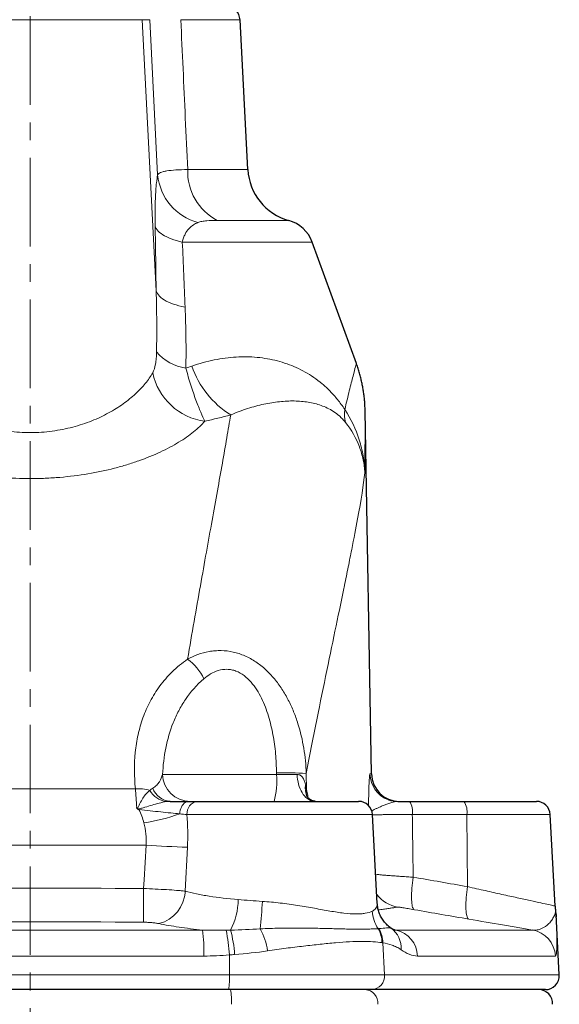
# Model space of a CAD drawing. Header units: millimetres. Extents: x -342 to 561, y -507 to 471.
# Tile 14 of 15: x 451 to 528, y 217 to 358. Entities that reach past the tile are written whole.
import ezdxf

# ---------------------------------------------------------------- set-up
doc = ezdxf.new("R2010")
doc.units = ezdxf.units.MM
doc.linetypes.add('CENTERX2', pattern=[20.32, 12.7, -2.54, 2.54, -2.54])
doc.layers.add('FORMAT', color=7, linetype='Continuous')

msp = doc.modelspace()

# ---------------------------------------------------------------- linework, layer by layer
at = {"color": 8, "linetype": 'Continuous', "lineweight": 18}
for p, q in [((468.18, 357.89), (436.1, 357.89)), ((470.21, 318.98), (468.18, 357.89)), ((469.29, 357.89), (468.18, 357.89)), ((470.42, 335.62), (469.29, 357.89)), ((482.24, 357.89), (473.74, 357.89)), ((474.73, 336.39), (483.37, 336.39)), ((489.22, 329.1), (478.97, 329.1)), ((492.59, 325.99), (473.96, 325.99)), ((471.12, 249.64), (487.47, 249.64)), ((487.47, 249.64), (487.47, 249.86)), ((491.74, 249.79), (491.77, 247.46)), ((501.1, 249.71), (500.88, 249.71)), ((437.06, 247.58), (467.22, 247.58)), ((501.26, 243.89), (474.62, 243.89)), ((514.78, 243.89), (506.96, 243.89)), ((514.78, 243.89), (514.9, 233.55)), ((526.76, 243.89), (514.78, 243.89)), ((468.75, 239.48), (435.53, 239.48)), ((474.7, 239.2), (474.39, 232.91)), ((527.6, 229.55), (527.6, 229.55)), ((427.44, 227.33), (476.85, 227.33)), ((504.62, 227.33), (524.19, 227.33)), ((502.96, 220.89), (502.74, 225.51)), ((477.05, 223.6), (427.23, 223.6)), ((480.73, 220.89), (480.71, 223.76)), ((527.48, 223.6), (507.7, 223.6)), ((423.56, 220.89), (480.73, 220.89)), ((480.73, 220.89), (502.96, 220.89)), ((502.96, 220.89), (528.05, 220.89))]:
    msp.add_line(p, q, dxfattribs=at)
at = {"color": 7, "linetype": 'Continuous', "lineweight": 25}
for p, q in [((483.37, 336.39), (482.24, 357.89)), ((498.93, 308.57), (492.59, 325.99)), ((501.1, 249.71), (500.19, 301.76)), ((472.22, 245.79), (472.21, 245.79)), ((472.21, 245.78), (472.24, 245.78)), ((476.15, 245.78), (499.26, 245.78)), ((506.55, 245.78), (514.37, 245.78)), ((514.37, 245.78), (524.76, 245.78)), ((501.93, 231.13), (501.26, 243.89)), ((527.45, 230.77), (526.76, 243.89)), ((528.05, 220.89), (527.6, 229.55)), ((503.89, 227.61), (503.92, 227.59)), ((503.93, 227.59), (503.9, 227.6)), ((503.92, 227.59), (503.93, 227.59)), ((480.58, 218.78), (423.7, 218.78)), ((501.13, 218.78), (480.58, 218.78)), ((526.05, 218.78), (501.13, 218.78))]:
    msp.add_line(p, q, dxfattribs=at)
at = {"color": 8, "linetype": 'Continuous', "lineweight": 18, "flags": 128}
for points in [[(473.96, 325.99), (473.54, 326.09), (473.13, 326.2), (472.75, 326.32), (472.38, 326.45), (472.04, 326.58), (471.72, 326.73), (471.42, 326.88), (471.15, 327.04), (470.91, 327.21), (470.69, 327.38), (470.51, 327.56), (470.35, 327.74), (470.22, 327.93), (470.13, 328.12), (470.06, 328.31)], [(474.36, 316.67), (473.91, 316.76), (473.48, 316.87), (473.07, 316.98), (472.68, 317.11), (472.31, 317.24), (471.97, 317.39), (471.66, 317.54), (471.37, 317.7), (471.11, 317.87), (470.88, 318.04), (470.68, 318.22), (470.52, 318.41), (470.38, 318.6), (470.28, 318.79), (470.21, 318.98)], [(490.44, 249.64), (490.46, 249.28), (490.5, 248.93), (490.56, 248.58), (490.64, 248.24), (490.74, 247.91), (490.86, 247.6), (491, 247.31), (491.15, 247.03), (491.32, 246.78), (491.5, 246.56), (491.7, 246.36), (491.91, 246.18), (492.13, 246.04), (492.35, 245.93), (492.58, 245.85), (492.81, 245.8), (493.05, 245.78)], [(473.59, 243.99), (473.62, 244.25), (473.67, 244.51), (473.74, 244.75), (473.84, 244.97), (473.95, 245.18), (474.08, 245.35), (474.22, 245.5), (474.37, 245.62), (474.53, 245.71), (474.7, 245.76), (474.87, 245.78)], [(468.41, 233.28), (468.48, 234.54), (468.75, 239.48)], [(507.1, 234.91), (507.04, 234.5), (506.99, 234.11), (506.94, 233.72), (506.91, 233.34), (506.88, 232.97), (506.86, 232.62), (506.85, 232.28), (506.85, 231.97), (506.85, 231.67), (506.87, 231.4), (506.89, 231.15), (506.92, 230.93), (506.96, 230.74), (507.01, 230.58), (507.06, 230.45), (507.12, 230.35), (507.19, 230.28), (507.27, 230.24)], [(468.41, 233.28), (468.41, 232.88), (468.4, 232.48), (468.4, 232.08), (468.4, 231.69), (468.4, 231.32), (468.39, 230.95), (468.39, 230.61), (468.39, 230.28), (468.39, 229.97), (468.38, 229.68), (468.38, 229.42), (468.38, 229.19), (468.38, 228.98), (468.38, 228.8), (468.38, 228.65), (468.38, 228.53), (468.37, 228.45)], [(514.9, 233.55), (514.84, 233.15), (514.79, 232.76), (514.74, 232.37), (514.71, 231.99), (514.68, 231.62), (514.66, 231.27), (514.65, 230.93), (514.65, 230.61), (514.65, 230.32), (514.67, 230.05), (514.69, 229.8), (514.72, 229.58), (514.76, 229.39), (514.81, 229.23), (514.86, 229.09), (514.93, 228.99), (514.99, 228.93), (515.07, 228.89)]]:
    msp.add_lwpolyline(points, dxfattribs=at)
at = {"color": 7, "linetype": 'Continuous', "lineweight": 25}
for centre, radius, start, end in [((480.24, 357.78), 2, 3, 90), ((491.36, 336.81), 8, 183, 254.5449), ((487.89, 324.28), 5, 20, 74.5449), ((505.1, 249.78), 4, 181, 270), ((499.26, 243.78), 2, 3, 90), ((504.88, 249.78), 4, 250.4084, 269.9998), ((524.76, 243.78), 2, 3, 90), ((532.44, 231.03), 5, 182.9988, 190.8002), ((523.6, 229.34), 4, 3, 10.802), ((526.05, 220.78), 2, 270, 3), ((525.08, 216.78), 2, 357, 90)]:
    msp.add_arc(centre, radius, start, end, dxfattribs=at)
at = {"color": 8, "linetype": 'Continuous', "lineweight": 18}
for centre, radius, start, end in [((482.61, 336.09), 7.88, 177.8145, 242.5142), ((478.26, 336.41), 7.88, 185.7765, 254.9067), ((475.39, 314.58), 6.72, 220.2294, 262.1444), ((487.99, 312.55), 13.38, 198.899, 238.0106), ((478.35, 309.05), 8.83, 191.7252, 262.451), ((501.85, 301.28), 4.63, 171.573, 194.3903), ((470.68, 260.47), 6.98, 24.3802, 54.7468), ((475.1, 249.76), 3.98, 181.7658, 269.7936), ((476.59, 248.69), 10.93, 344.5855, 5.0184), ((488.88, 205.02), 44.86, 86.333, 91.7968), ((504.88, 249.78), 4, 180.9921, 250.4008), ((467.6, 242), 5.6, 72.4744, 93.8826), ((472.19, 249.09), 3.39, 211.083, 260.8794), ((472.43, 248.68), 2.9, 200.2988, 265.5886), ((494.09, 247.59), 2.49, 168.0084, 202.4845), ((494.11, 247.13), 2.36, 171.8193, 191.8002), ((476.4, 244.02), 1.78, 98.2686, 184.2289), ((504.41, 244.32), 2.59, 350.3741, 34.3416), ((512.23, 244.32), 2.59, 350.3741, 34.3416), ((464.77, 268.33), 25.88, 278.1922, 289.922), ((487.19, 569.07), 330.1, 266.7975, 267.8312), ((469.29, 233.18), 5.11, 284.9701, 356.9643), ((472.2, 231.81), 9.78, 332.6614, 359.35), ((505.76, 235.54), 5, 218.705, 259.9898), ((421.46, 234.38), 64.05, 353.8289, 357.3692), ((506.45, 230.45), 5.27, 184.6997, 213.766), ((476.82, 222.96), 9.48, 8.4071, 28.6324), ((498.46, 225.47), 4.15, 0.7826, 29.6323), ((498.58, 225.43), 4.15, 1.0829, 30.3108), ((501.89, 224.79), 3.46, 355.4017, 54.0823), ((454.23, 224.22), 22.83, 358.4597, 7.8449), ((456.2, 222.38), 24.55, 3.211, 11.5603), ((462.99, 222.54), 18.52, 3.9321, 14.9351), ((503.78, 223.5), 3.92, 1.4874, 77.5692), ((523.49, 223.4), 4, 2.9679, 79.9518), ((472.92, 220.36), 7.82, 348.3749, 3.8722), ((501.03, 220.71), 1.93, 272.8477, 5.1272), ((473.29, 217.21), 7.74, 356.0865, 11.7523), ((500.1, 216.85), 1.93, 354.8737, 87.1538)]:
    msp.add_arc(centre, radius, start, end, dxfattribs=at)
for centre, major_axis, ratio, start_param, end_param in [((451.09, 239.25), (17.6, 2.25), 0.727319, 0.094645, 0.250027), ((31.52, -625.95), (-109.98, 10069.85), 0.04833, 4.797454, 4.798349)]:
    msp.add_ellipse(centre, major_axis=major_axis, ratio=ratio, start_param=start_param, end_param=end_param, dxfattribs=at)
for points, knots in [([(473.74, 357.89), (473.96, 353.19), (474.17, 348.5), (474.39, 343.8), (474.51, 341.33), (474.62, 338.86), (474.73, 336.39)], [0.00189807, 0.00189807, 0.00189807, 0.00189807, 0.016, 0.016, 0.016, 0.0234226, 0.0234226, 0.0234226, 0.0234226]), ([(470.42, 335.62), (470.49, 335.76), (470.63, 335.88), (470.96, 336.02), (471.09, 336.06), (471.39, 336.14), (471.55, 336.17), (472.1, 336.26), (472.54, 336.3), (473.54, 336.37), (474.11, 336.38), (474.73, 336.39)], [0, 0, 0, 0, 0.25, 0.25, 0.375, 0.375, 0.5, 0.5, 0.75, 0.75, 1, 1, 1, 1]), ([(470.06, 328.31), (470.05, 328.76), (470.05, 329.19), (470.05, 330.02), (470.05, 330.43), (470.07, 331.57), (470.09, 332.25), (470.14, 333.18), (470.16, 333.46), (470.2, 334), (470.22, 334.24), (470.3, 334.92), (470.35, 335.3), (470.42, 335.62)], [0, 0, 0, 0, 0.125, 0.125, 0.25, 0.25, 0.5, 0.5, 0.625, 0.625, 0.75, 0.75, 1, 1, 1, 1]), ([(478.97, 329.1), (478.44, 329.1), (477.93, 329.09), (477.22, 329.03), (476.99, 329), (476.57, 328.92), (476.38, 328.87), (476.2, 328.8)], [0, 0, 0, 0, 0.5, 0.5, 0.75, 0.75, 1, 1, 1, 1]), ([(476.2, 328.8), (475.98, 328.71), (475.76, 328.59), (475.32, 328.3), (475.11, 328.13), (474.71, 327.7), (474.52, 327.44), (474.28, 326.97), (474.2, 326.8), (474.06, 326.42), (474.01, 326.22), (473.96, 325.99)], [0, 0, 0, 0, 0.25, 0.25, 0.5, 0.5, 0.75, 0.75, 0.875, 0.875, 1, 1, 1, 1]), ([(469.71, 307.25), (469.89, 307.58), (470.02, 308), (470.16, 308.76), (470.19, 309.04), (470.24, 309.61), (470.25, 309.92), (470.26, 310.24)], [0, 0, 0, 0, 0.5, 0.5, 0.75, 0.75, 1, 1, 1, 1]), ([(475.33, 308.21), (475.86, 308.4), (476.4, 308.57), (477.47, 308.86), (478.01, 308.99), (479.61, 309.31), (480.65, 309.45), (482.71, 309.56), (483.71, 309.55), (485.2, 309.41), (485.69, 309.34), (486.66, 309.17), (487.14, 309.07), (488.54, 308.7), (489.44, 308.39), (491.17, 307.6), (492.01, 307.14), (493.22, 306.31), (493.62, 306.01), (494.4, 305.35), (494.78, 305), (495.52, 304.25), (495.88, 303.84), (496.59, 302.96), (496.93, 302.49), (497.27, 301.96)], [0, 0, 0, 0, 0.0625, 0.0625, 0.125, 0.125, 0.25, 0.25, 0.375, 0.375, 0.4375, 0.4375, 0.5, 0.5, 0.625, 0.625, 0.75, 0.75, 0.8125, 0.8125, 0.875, 0.875, 0.9375, 0.9375, 1, 1, 1, 1]), ([(474.47, 307.92), (474.58, 307.49), (474.7, 307.07), (474.93, 306.24), (475.05, 305.85), (475.3, 305.08), (475.42, 304.71), (475.67, 304), (475.79, 303.65), (476.16, 302.67), (476.39, 302.09), (476.82, 301.08), (477.02, 300.65), (477.19, 300.3)], [0, 0, 0, 0, 0.125, 0.125, 0.25, 0.25, 0.375, 0.375, 0.5, 0.5, 0.75, 0.75, 1, 1, 1, 1]), ([(497.27, 301.96), (497.39, 302.46), (497.5, 302.93), (497.72, 303.84), (497.82, 304.27), (498.02, 305.07), (498.11, 305.45), (498.29, 306.15), (498.38, 306.48), (498.6, 307.35), (498.72, 307.8), (498.85, 308.26), (498.88, 308.38), (498.92, 308.54), (498.93, 308.57), (498.93, 308.57)], [0, 0, 0, 0, 0.125, 0.125, 0.25, 0.25, 0.375, 0.375, 0.5, 0.5, 0.75, 0.75, 0.875, 0.875, 1, 1, 1, 1]), ([(434.58, 307.25), (434.72, 306.99), (434.88, 306.74), (435.24, 306.22), (435.43, 305.97), (436.06, 305.2), (436.53, 304.7), (437.59, 303.72), (438.17, 303.24), (439.48, 302.32), (440.18, 301.88), (441.69, 301.06), (442.5, 300.68), (443.81, 300.16), (444.25, 300), (445.16, 299.7), (445.63, 299.57), (447.05, 299.2), (448.03, 299), (450.08, 298.74), (451.13, 298.67), (452.7, 298.68), (453.22, 298.69), (454.26, 298.76), (454.78, 298.81), (456.32, 299.02), (457.3, 299.21), (459.18, 299.71), (460.09, 300.01), (461.39, 300.52), (461.81, 300.71), (462.62, 301.09), (463.01, 301.29), (464.14, 301.9), (464.83, 302.34), (466.12, 303.25), (466.71, 303.74), (467.77, 304.72), (468.24, 305.22), (469.06, 306.23), (469.41, 306.74), (469.71, 307.25)], [0, 0, 0, 0, 0.03125, 0.03125, 0.0625, 0.0625, 0.125, 0.125, 0.1875, 0.1875, 0.25, 0.25, 0.3125, 0.3125, 0.34375, 0.34375, 0.375, 0.375, 0.4375, 0.4375, 0.5, 0.5, 0.53125, 0.53125, 0.5625, 0.5625, 0.625, 0.625, 0.6875, 0.6875, 0.71875, 0.71875, 0.75, 0.75, 0.8125, 0.8125, 0.875, 0.875, 0.9375, 0.9375, 1, 1, 1, 1]), ([(497.37, 300.13), (497.22, 300.32), (497.07, 300.49), (496.78, 300.79), (496.64, 300.93), (496.21, 301.31), (495.93, 301.52), (495.35, 301.89), (495.06, 302.05), (494.47, 302.34), (494.17, 302.46), (493.27, 302.77), (492.66, 302.92), (491.38, 303.13), (490.71, 303.19), (489.68, 303.21), (489.33, 303.2), (488.62, 303.17), (488.27, 303.14), (487.17, 303.03), (486.43, 302.91), (484.9, 302.58), (484.12, 302.37), (482.53, 301.86), (481.71, 301.55), (480.9, 301.2)], [0, 0, 0, 0, 0.03125, 0.03125, 0.0625, 0.0625, 0.125, 0.125, 0.1875, 0.1875, 0.25, 0.25, 0.375, 0.375, 0.5, 0.5, 0.5625, 0.5625, 0.625, 0.625, 0.75, 0.75, 0.875, 0.875, 1, 1, 1, 1]), ([(474.71, 266.17), (475.34, 269.88), (475.96, 273.39), (477.14, 280.02), (477.7, 283.14), (478.76, 288.99), (479.25, 291.73), (479.93, 295.53), (480.14, 296.74), (480.54, 299.06), (480.73, 300.16), (480.9, 301.2)], [0, 0, 0, 0, 0.25, 0.25, 0.5, 0.5, 0.75, 0.75, 0.875, 0.875, 1, 1, 1, 1]), ([(497.27, 301.96), (498.18, 300.61), (498.87, 299.17), (499.47, 297.27), (499.57, 296.88), (499.76, 296.1), (499.84, 295.71), (499.97, 294.92), (500.03, 294.52), (500.09, 293.92), (500.1, 293.72), (500.13, 293.31), (500.14, 293.11), (500.15, 292.91)], [0, 0, 0, 0, 0.5, 0.5, 0.625, 0.625, 0.75, 0.75, 0.875, 0.875, 0.9375, 0.9375, 1, 1, 1, 1]), ([(500.19, 301.76), (500.19, 301.76), (500.19, 301.68), (500.19, 301.47), (500.19, 301.39), (500.19, 301.18), (500.19, 301.06), (500.19, 300.67), (500.19, 300.36), (500.18, 299.66), (500.18, 299.27), (500.18, 298.01), (500.17, 297.07), (500.16, 295.56), (500.16, 295.05), (500.15, 293.99), (500.15, 293.45), (500.15, 292.91)], [0, 0, 0, 0, 0.125, 0.125, 0.1875, 0.1875, 0.25, 0.25, 0.375, 0.375, 0.5, 0.5, 0.75, 0.75, 0.875, 0.875, 1, 1, 1, 1]), ([(477.19, 300.3), (476.74, 299.78), (476.2, 299.27), (474.95, 298.26), (474.24, 297.77), (473.03, 297.04), (472.61, 296.8), (471.72, 296.33), (471.26, 296.1), (469.83, 295.43), (468.8, 295.02), (467.16, 294.43), (466.6, 294.25), (465.44, 293.89), (464.83, 293.72), (463, 293.25), (461.73, 292.98), (459.12, 292.54), (457.78, 292.37), (455.7, 292.19), (455, 292.15), (453.6, 292.09), (452.9, 292.07), (450.78, 292.07), (449.38, 292.13), (446.6, 292.36), (445.25, 292.53), (442.63, 292.96), (441.36, 293.23), (439.51, 293.71), (438.91, 293.87), (437.75, 294.23), (437.18, 294.41), (435.53, 294.99), (434.5, 295.41), (433.05, 296.09), (432.58, 296.32), (431.7, 296.78), (431.28, 297.02), (430.08, 297.75), (429.36, 298.24), (428.41, 299.01), (428.11, 299.26), (427.57, 299.78), (427.32, 300.04), (427.09, 300.3)], [0, 0, 0, 0, 0.0625, 0.0625, 0.125, 0.125, 0.15625, 0.15625, 0.1875, 0.1875, 0.25, 0.25, 0.28125, 0.28125, 0.3125, 0.3125, 0.375, 0.375, 0.4375, 0.4375, 0.46875, 0.46875, 0.5, 0.5, 0.5625, 0.5625, 0.625, 0.625, 0.6875, 0.6875, 0.71875, 0.71875, 0.75, 0.75, 0.8125, 0.8125, 0.84375, 0.84375, 0.875, 0.875, 0.9375, 0.9375, 0.96875, 0.96875, 1, 1, 1, 1]), ([(497.37, 300.13), (498.24, 299.02), (498.9, 297.85), (499.48, 296.33), (499.58, 296.02), (499.76, 295.41), (499.84, 295.09), (499.97, 294.47), (500.02, 294.16), (500.08, 293.69), (500.1, 293.53), (500.13, 293.22), (500.14, 293.06), (500.15, 292.91)], [0, 0, 0, 0, 0.5, 0.5, 0.625, 0.625, 0.75, 0.75, 0.875, 0.875, 0.9375, 0.9375, 1, 1, 1, 1]), ([(500.15, 292.91), (499.96, 291.2), (499.61, 289), (498.86, 284.96), (498.58, 283.49), (498.1, 281.09), (497.94, 280.26), (497.59, 278.55), (497.41, 277.66), (496.47, 273.11), (495.62, 269.04), (493.77, 260.06), (492.77, 255.15), (491.74, 249.79)], [0, 0, 0, 0, 0.25, 0.25, 0.375, 0.375, 0.4375, 0.4375, 0.5, 0.5, 0.75, 0.75, 1, 1, 1, 1]), ([(474.71, 266.17), (475.67, 266.69), (476.69, 267.07), (478.09, 267.32), (478.37, 267.36), (478.94, 267.4), (479.22, 267.41), (480.09, 267.4), (480.67, 267.33), (481.82, 267.07), (482.38, 266.89), (483.48, 266.41), (484, 266.12), (484.75, 265.62), (485, 265.44), (485.47, 265.06), (485.7, 264.87), (486.37, 264.25), (486.78, 263.81), (487.56, 262.88), (487.92, 262.39), (488.58, 261.36), (488.89, 260.84), (489.44, 259.76), (489.7, 259.21), (490.16, 258.08), (490.37, 257.5), (490.92, 255.77), (491.19, 254.59), (491.59, 252.21), (491.7, 251.01), (491.74, 249.79)], [0, 0, 0, 0, 0.125, 0.125, 0.15625, 0.15625, 0.1875, 0.1875, 0.25, 0.25, 0.3125, 0.3125, 0.375, 0.375, 0.40625, 0.40625, 0.4375, 0.4375, 0.5, 0.5, 0.5625, 0.5625, 0.625, 0.625, 0.6875, 0.6875, 0.75, 0.75, 0.875, 0.875, 1, 1, 1, 1]), ([(467.22, 247.58), (467.05, 249.35), (467.04, 251.1), (467.3, 253.66), (467.43, 254.51), (467.8, 256.17), (468.03, 256.98), (468.6, 258.58), (468.94, 259.36), (469.55, 260.5), (469.76, 260.87), (470.23, 261.62), (470.48, 261.98), (471.27, 263.05), (471.86, 263.72), (473.17, 265.01), (473.9, 265.61), (474.71, 266.17)], [0, 0, 0, 0, 0.25, 0.25, 0.375, 0.375, 0.5, 0.5, 0.625, 0.625, 0.6875, 0.6875, 0.75, 0.75, 0.875, 0.875, 1, 1, 1, 1]), ([(487.47, 249.86), (487.46, 250.78), (487.42, 251.7), (487.26, 253.52), (487.14, 254.43), (486.8, 256.23), (486.59, 257.13), (486.05, 258.88), (485.73, 259.74), (485.12, 260.99), (484.9, 261.39), (484.4, 262.16), (484.13, 262.53), (483.53, 263.22), (483.19, 263.54), (482.47, 264.09), (482.07, 264.32), (481.45, 264.55), (481.23, 264.61), (480.8, 264.7), (480.58, 264.72), (479.94, 264.73), (479.52, 264.67), (478.72, 264.43), (478.36, 264.26), (477.67, 263.85), (477.35, 263.61), (477.04, 263.35)], [0, 0, 0, 0, 0.125, 0.125, 0.25, 0.25, 0.375, 0.375, 0.5, 0.5, 0.5625, 0.5625, 0.625, 0.625, 0.6875, 0.6875, 0.75, 0.75, 0.78125, 0.78125, 0.8125, 0.8125, 0.875, 0.875, 0.9375, 0.9375, 1, 1, 1, 1]), ([(477.04, 263.35), (476, 262.46), (475.14, 261.47), (474.06, 259.88), (473.73, 259.33), (473.14, 258.2), (472.88, 257.62), (472.18, 255.87), (471.84, 254.66), (471.34, 252.19), (471.19, 250.92), (471.12, 249.64)], [0, 0, 0, 0, 0.25, 0.25, 0.375, 0.375, 0.5, 0.5, 0.75, 0.75, 1, 1, 1, 1]), ([(469.71, 247.67), (469.95, 247.81), (470.13, 247.96), (470.45, 248.27), (470.57, 248.44), (470.89, 248.94), (471.02, 249.29), (471.12, 249.64)], [0, 0, 0, 0, 0.25, 0.25, 0.5, 0.5, 1, 1, 1, 1]), ([(487.47, 249.64), (487.74, 249.64), (488.01, 249.64), (488.54, 249.63), (488.8, 249.63), (489.31, 249.63), (489.55, 249.63), (490.02, 249.64), (490.23, 249.64), (490.44, 249.64)], [0, 0, 0, 0, 0.25, 0.25, 0.5, 0.5, 0.75, 0.75, 1, 1, 1, 1]), ([(490.44, 249.64), (490.53, 249.65), (490.61, 249.63), (490.77, 249.59), (490.84, 249.55), (490.98, 249.46), (491.05, 249.4), (491.16, 249.28), (491.22, 249.21), (491.36, 249), (491.44, 248.83), (491.57, 248.48), (491.62, 248.3), (491.66, 248.1)], [0, 0, 0, 0, 0.125, 0.125, 0.25, 0.25, 0.375, 0.375, 0.5, 0.5, 0.75, 0.75, 1, 1, 1, 1]), ([(500.67, 245.19), (500.67, 245.33), (500.68, 245.77), (500.7, 246.47), (500.71, 247.2), (500.73, 247.81), (500.75, 248.3), (500.77, 248.74), (500.79, 249.1), (500.82, 249.37), (500.84, 249.56), (500.86, 249.69), (500.87, 249.7), (500.88, 249.71)], [0, 0, 0, 0, 0.06131, 0.184769, 0.308177, 0.399634, 0.491369, 0.582982, 0.674273, 0.755559, 0.837229, 0.91882, 1, 1, 1, 1]), ([(467.42, 244.88), (467.39, 245.37), (467.35, 245.84), (467.29, 246.74), (467.25, 247.17), (467.22, 247.58)], [0, 0, 0, 0, 0.5, 0.5, 1, 1, 1, 1]), ([(467.42, 244.88), (467.44, 244.86), (467.45, 244.85), (467.47, 244.82), (467.48, 244.8), (467.51, 244.78), (467.52, 244.78), (467.54, 244.78), (467.55, 244.78), (467.57, 244.8), (467.58, 244.82), (467.63, 244.91), (467.66, 244.98), (467.76, 245.19), (467.82, 245.33), (468.01, 245.73), (468.15, 245.98), (468.45, 246.46), (468.6, 246.67), (468.93, 247.05), (469.11, 247.21), (469.29, 247.34)], [0, 0, 0, 0, 0.015625, 0.015625, 0.03125, 0.03125, 0.039063, 0.039063, 0.046875, 0.046875, 0.0625, 0.0625, 0.125, 0.125, 0.25, 0.25, 0.5, 0.5, 0.75, 0.75, 1, 1, 1, 1]), ([(491.77, 247.46), (491.83, 247.19), (491.92, 246.82), (492, 246.41), (492.03, 246.3)], [0, 0, 0, 0, 0.724891, 1, 1, 1, 1]), ([(471.66, 245.74), (471.32, 245.69), (470.98, 245.62), (470.29, 245.44), (469.95, 245.35), (469.28, 245.15), (468.94, 245.04), (468.43, 244.89), (468.26, 244.84), (468, 244.77), (467.92, 244.75), (467.74, 244.7), (467.66, 244.69), (467.57, 244.68)], [0, 0, 0, 0, 0.25, 0.25, 0.5, 0.5, 0.75, 0.75, 0.875, 0.875, 0.9375, 0.9375, 1, 1, 1, 1]), ([(504.88, 245.78), (504.77, 245.78), (504.56, 245.76), (504.22, 245.68), (503.8, 245.56), (503.31, 245.39), (502.77, 245.18), (502.28, 244.97), (501.85, 244.78), (501.49, 244.6), (501.26, 244.47), (501.16, 244.4), (501.15, 244.39)], [0, 0, 0, 0, 0.081825, 0.163868, 0.245897, 0.376184, 0.506485, 0.636689, 0.752013, 0.867436, 0.982691, 1, 1, 1, 1]), ([(473.59, 243.99), (473.18, 244.03), (472.75, 244.08), (471.83, 244.17), (471.35, 244.22), (470.36, 244.32), (469.85, 244.38), (468.8, 244.49), (468.28, 244.55), (467.74, 244.6)], [0, 0, 0, 0, 0.25, 0.25, 0.5, 0.5, 0.75, 0.75, 1, 1, 1, 1]), ([(506.96, 243.89), (506.7, 243.89), (506.14, 243.89), (505.33, 243.89), (504.53, 243.88), (503.78, 243.88), (503.1, 243.88), (502.48, 243.87), (501.94, 243.86), (501.53, 243.86), (501.34, 243.85), (501.26, 243.85)], [0, 0, 0, 0, 0.105242, 0.221782, 0.338696, 0.455237, 0.571953, 0.689042, 0.805759, 0.922642, 1, 1, 1, 1]), ([(468.75, 239.48), (468.8, 240.03), (468.8, 240.58), (468.69, 241.65), (468.6, 242.19), (468.46, 242.71)], [0, 0, 0, 0, 0.5, 0.5, 1, 1, 1, 1]), ([(501.71, 235.32), (501.85, 235.3), (502.14, 235.27), (502.68, 235.22), (503.29, 235.17), (503.97, 235.12), (504.69, 235.07), (505.46, 235.01), (506.26, 234.96), (506.82, 234.92), (507.1, 234.91)], [0, 0, 0, 0, 0.123002, 0.24973, 0.376162, 0.502981, 0.629415, 0.752824, 0.87659, 1, 1, 1, 1]), ([(468.41, 233.28), (468.98, 233.26), (469.54, 233.24), (470.63, 233.18), (471.18, 233.15), (472.2, 233.09), (472.69, 233.06), (473.37, 233), (473.59, 232.99), (474, 232.95), (474.2, 232.93), (474.39, 232.91)], [0, 0, 0, 0, 0.25, 0.25, 0.5, 0.5, 0.75, 0.75, 0.875, 0.875, 1, 1, 1, 1]), ([(514.9, 233.55), (515.77, 233.35), (516.62, 233.16), (518.26, 232.79), (519.05, 232.61), (520.2, 232.36), (520.58, 232.27), (521.3, 232.11), (521.65, 232.04), (522.66, 231.81), (523.29, 231.67), (524.44, 231.42), (524.95, 231.31), (525.83, 231.12), (526.21, 231.04), (526.83, 230.9), (527.06, 230.85), (527.37, 230.79), (527.45, 230.77), (527.45, 230.77)], [0, 0, 0, 0, 0.125, 0.125, 0.25, 0.25, 0.3125, 0.3125, 0.375, 0.375, 0.5, 0.5, 0.625, 0.625, 0.75, 0.75, 0.875, 0.875, 1, 1, 1, 1]), ([(474.39, 232.91), (474.89, 232.77), (475.42, 232.64), (476.28, 232.46), (476.58, 232.4), (477.19, 232.29), (477.51, 232.24), (479.11, 231.98), (480.5, 231.82), (481.98, 231.7)], [0, 0, 0, 0, 0.25, 0.25, 0.375, 0.375, 0.5, 0.5, 1, 1, 1, 1]), ([(485.45, 231.44), (486.31, 231.39), (487.17, 231.3), (488.86, 231.1), (489.7, 230.98), (491.36, 230.72), (492.16, 230.58), (493.69, 230.31), (494.43, 230.17), (495.5, 229.99), (495.85, 229.94), (496.51, 229.84), (496.83, 229.79), (497.76, 229.68), (498.33, 229.64), (499.11, 229.64), (499.35, 229.64), (499.81, 229.68), (500.02, 229.7), (500.61, 229.8), (500.94, 229.9), (501.2, 230.02)], [0, 0, 0, 0, 0.125, 0.125, 0.25, 0.25, 0.375, 0.375, 0.5, 0.5, 0.5625, 0.5625, 0.625, 0.625, 0.75, 0.75, 0.8125, 0.8125, 0.875, 0.875, 1, 1, 1, 1]), ([(501.2, 230.02), (501.26, 230.05), (501.37, 230.1), (501.56, 230.25), (501.74, 230.47), (501.88, 230.75), (501.93, 230.98), (501.93, 231.09), (501.93, 231.13)], [0, 0, 0, 0, 0.113267, 0.226545, 0.454994, 0.680912, 0.906825, 1, 1, 1, 1]), ([(504.89, 230.62), (504.77, 230.6), (504.53, 230.57), (504.05, 230.5), (503.48, 230.41), (502.83, 230.32), (502.33, 230.24), (502.08, 230.21)], [0, 0, 0, 0, 0.201588, 0.403205, 0.604831, 0.806448, 1, 1, 1, 1]), ([(507.27, 230.24), (506.95, 230.3), (506.64, 230.35), (506.08, 230.45), (505.83, 230.49), (505.39, 230.56), (505.22, 230.58), (504.98, 230.62), (504.91, 230.62), (504.89, 230.62)], [0, 0, 0, 0, 0.25, 0.25, 0.5, 0.5, 0.75, 0.75, 1, 1, 1, 1]), ([(524.19, 227.33), (523.54, 227.44), (522.85, 227.56), (521.76, 227.74), (521.39, 227.81), (520.65, 227.93), (520.27, 228), (518.36, 228.32), (516.75, 228.6), (515.07, 228.89)], [0, 0, 0, 0, 0.25, 0.25, 0.375, 0.375, 0.5, 0.5, 1, 1, 1, 1]), ([(524.19, 227.33), (524.41, 227.3), (524.64, 227.31), (525.07, 227.38), (525.28, 227.44), (525.88, 227.7), (526.25, 227.96), (526.71, 228.42), (526.85, 228.59), (527.09, 228.93), (527.2, 229.11), (527.36, 229.47), (527.43, 229.65), (527.49, 229.88), (527.51, 229.95), (527.53, 230.06), (527.53, 230.09), (527.53, 230.09)], [0, 0, 0, 0, 0.125, 0.125, 0.25, 0.25, 0.5, 0.5, 0.625, 0.625, 0.75, 0.75, 0.875, 0.875, 0.9375, 0.9375, 1, 1, 1, 1]), ([(527.61, 229.19), (527.61, 229.18), (527.62, 229.06), (527.63, 228.78), (527.65, 228.37), (527.66, 227.87), (527.68, 227.32), (527.7, 226.68), (527.71, 226.03), (527.71, 225.39), (527.7, 224.88), (527.68, 224.48), (527.66, 224.16), (527.63, 223.92), (527.59, 223.74), (527.54, 223.63), (527.5, 223.61), (527.48, 223.6)], [0, 0, 0, 0, 0.004742, 0.053809, 0.102926, 0.152048, 0.225685, 0.299315, 0.391462, 0.483657, 0.57576, 0.647346, 0.719045, 0.790719, 0.862272, 0.930997, 1, 1, 1, 1]), ([(470.61, 228.25), (470.47, 228.28), (470.31, 228.3), (469.98, 228.35), (469.79, 228.37), (469.41, 228.41), (469.21, 228.42), (468.8, 228.44), (468.59, 228.44), (468.37, 228.45)], [0, 0, 0, 0, 0.25, 0.25, 0.5, 0.5, 0.75, 0.75, 1, 1, 1, 1]), ([(476.85, 227.33), (476.26, 227.39), (475.68, 227.46), (474.56, 227.59), (474.01, 227.67), (472.44, 227.9), (471.48, 228.06), (470.61, 228.25)], [0, 0, 0, 0, 0.25, 0.25, 0.5, 0.5, 1, 1, 1, 1]), ([(485.14, 227.5), (486.08, 227.55), (487, 227.58), (488.81, 227.61), (489.7, 227.62), (491.01, 227.61), (491.44, 227.61), (492.29, 227.6), (492.7, 227.59), (493.92, 227.57), (494.7, 227.55), (495.81, 227.52), (496.17, 227.51), (496.87, 227.49), (497.21, 227.48), (498.2, 227.46), (498.81, 227.45), (499.92, 227.45), (500.43, 227.46), (501.11, 227.48), (501.32, 227.48), (501.72, 227.5), (501.9, 227.51), (502.07, 227.52)], [0, 0, 0, 0, 0.125, 0.125, 0.25, 0.25, 0.3125, 0.3125, 0.375, 0.375, 0.5, 0.5, 0.5625, 0.5625, 0.625, 0.625, 0.75, 0.75, 0.875, 0.875, 0.9375, 0.9375, 1, 1, 1, 1]), ([(502.17, 227.53), (502.6, 227.56), (502.97, 227.6), (503.42, 227.64), (503.55, 227.65), (503.77, 227.65), (503.86, 227.63), (503.92, 227.59)], [0, 0, 0, 0, 0.5, 0.5, 0.75, 0.75, 1, 1, 1, 1]), ([(504.04, 227.51), (504.07, 227.5), (504.29, 227.44), (504.47, 227.38), (504.62, 227.33)], [0, 0, 0, 0, 0.136724, 1, 1, 1, 1]), ([(504.33, 227.35), (504.38, 227.33), (504.49, 227.29), (504.58, 227.32), (504.62, 227.33)], [0, 0, 0, 0, 0.474944, 1, 1, 1, 1]), ([(502.62, 225.52), (502.23, 225.58), (501.79, 225.63), (500.83, 225.69), (500.31, 225.7), (498.63, 225.7), (497.37, 225.63), (495.59, 225.48), (495.23, 225.44), (494.49, 225.37), (494.11, 225.33), (492.97, 225.21), (492.18, 225.12), (490.55, 224.93), (489.71, 224.83), (487.98, 224.6), (487.1, 224.48), (486.2, 224.34)], [0, 0, 0, 0, 0.125, 0.125, 0.25, 0.25, 0.5, 0.5, 0.5625, 0.5625, 0.625, 0.625, 0.75, 0.75, 0.875, 0.875, 1, 1, 1, 1]), ([(505.34, 224.51), (505.13, 224.66), (504.91, 224.78), (504.49, 224.99), (504.27, 225.08), (503.62, 225.32), (503.18, 225.44), (502.74, 225.51)], [0, 0, 0, 0, 0.25, 0.25, 0.5, 0.5, 1, 1, 1, 1])]:
    msp.add_open_spline(points, degree=3, knots=knots, dxfattribs=at)
for points in [[(470.21, 318.98), (470.16, 322.1), (470.11, 325.21), (470.06, 328.31)], [(473.96, 325.99), (474.1, 322.89), (474.23, 319.78), (474.36, 316.67)], [(470.26, 310.24), (470.31, 313.14), (470.29, 316.06), (470.21, 318.98)], [(474.36, 316.67), (474.48, 313.74), (474.52, 310.82), (474.47, 307.92)], [(474.47, 307.92), (474.76, 308.02), (475.04, 308.11), (475.33, 308.21)], [(480.9, 301.2), (479.69, 300.88), (478.45, 300.58), (477.19, 300.3)], [(469.29, 247.34), (469.42, 247.47), (469.56, 247.59), (469.71, 247.67)], [(491.66, 248.1), (491.7, 247.89), (491.74, 247.68), (491.77, 247.46)], [(472.24, 245.78), (472.05, 245.78), (471.85, 245.77), (471.66, 245.74)], [(474.62, 243.89), (474.31, 243.92), (473.96, 243.95), (473.59, 243.99)], [(474.62, 243.89), (474.75, 242.34), (474.78, 240.78), (474.7, 239.2)], [(507.1, 234.91), (509.7, 234.46), (512.3, 234), (514.9, 233.55)], [(435.87, 233.28), (446.72, 233.36), (457.56, 233.36), (468.41, 233.28)], [(481.98, 231.7), (483.11, 231.61), (484.27, 231.52), (485.45, 231.44)], [(515.07, 228.89), (512.47, 229.34), (509.87, 229.79), (507.27, 230.24)], [(468.37, 228.45), (457.55, 228.52), (446.73, 228.52), (435.91, 228.45)], [(480.89, 227.32), (482.31, 227.35), (483.73, 227.41), (485.14, 227.5)], [(502.07, 227.52), (502.11, 227.52), (502.14, 227.52), (502.17, 227.53)], [(476.85, 227.33), (477.98, 227.29), (479.11, 227.29), (480.25, 227.31)], [(480.25, 227.31), (480.47, 227.31), (480.68, 227.31), (480.89, 227.32)], [(502.74, 225.51), (502.7, 225.51), (502.66, 225.52), (502.62, 225.52)], [(480.71, 223.76), (479.5, 223.67), (478.27, 223.6), (477.05, 223.6)], [(481.47, 223.81), (481.22, 223.79), (480.97, 223.78), (480.71, 223.76)], [(486.2, 224.34), (484.66, 224.11), (483.08, 223.94), (481.47, 223.81)], [(507.7, 223.6), (506.93, 223.6), (506.14, 223.96), (505.34, 224.51)]]:
    msp.add_open_spline(points, degree=3, dxfattribs=at)
at = {"color": 7, "linetype": 'Continuous', "lineweight": 25}
for points, knots in [([(500.19, 301.74), (500.19, 301.84), (500.18, 302.18), (500.16, 302.68), (500.11, 303.32), (500.04, 303.95), (499.95, 304.6), (499.84, 305.23), (499.72, 305.87), (499.56, 306.52), (499.39, 307.18), (499.18, 307.84), (499.03, 308.31), (498.94, 308.55), (498.93, 308.57)], [0, 0, 0, 0, 0.043418, 0.143753, 0.217811, 0.320235, 0.413645, 0.501593, 0.594993, 0.691163, 0.789245, 0.888642, 0.988973, 1, 1, 1, 1]), ([(472.24, 245.78), (472.71, 245.78), (473.17, 245.78), (474.05, 245.78), (474.47, 245.78), (474.87, 245.78)], [0, 0, 0, 0, 0.5, 0.5, 1, 1, 1, 1]), ([(491.79, 246.64), (491.79, 246.64), (491.79, 246.64), (491.79, 246.64), (491.79, 246.64)], [0, 0, 0, 0, 0.948735, 1, 1, 1, 1]), ([(493.05, 245.78), (493.04, 245.78), (493.03, 245.78), (492.96, 245.79), (492.86, 245.8), (492.73, 245.84), (492.56, 245.9), (492.38, 245.99), (492.22, 246.11), (492.07, 246.24), (491.97, 246.36), (491.88, 246.47), (491.83, 246.55), (491.8, 246.61), (491.8, 246.63), (491.79, 246.63)], [0, 0, 0, 0, 0.026616, 0.087877, 0.151818, 0.238553, 0.336093, 0.439659, 0.546169, 0.634053, 0.723785, 0.810887, 0.891827, 0.968386, 1, 1, 1, 1]), ([(467.57, 244.68), (467.53, 244.7), (467.49, 244.73), (467.45, 244.8), (467.44, 244.84), (467.42, 244.88)], [0, 0, 0, 0, 0.5, 0.5, 1, 1, 1, 1]), ([(467.57, 244.68), (467.62, 244.66), (467.67, 244.64), (467.72, 244.61), (467.73, 244.61), (467.73, 244.61), (467.74, 244.6)], [0.0001474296, 0.0001474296, 0.0001474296, 0.0001474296, 0.0003204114, 0.0003204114, 0.0003204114, 0.0003399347, 0.0003399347, 0.0003399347, 0.0003399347]), ([(503.89, 227.61), (503.85, 227.64), (503.71, 227.74), (503.49, 227.92), (503.23, 228.17), (502.99, 228.44), (502.77, 228.72), (502.58, 229.02), (502.41, 229.32), (502.27, 229.63), (502.15, 229.95), (502.05, 230.27), (501.99, 230.59), (501.95, 230.88), (501.94, 231.05), (501.93, 231.13)], [0, 0, 0, 0, 0.034252, 0.118904, 0.20343, 0.287389, 0.370803, 0.453714, 0.536166, 0.618212, 0.699907, 0.781321, 0.862532, 0.943646, 1, 1, 1, 1]), ([(527.6, 229.55), (527.6, 229.54), (527.6, 229.52), (527.6, 229.39), (527.61, 229.25), (527.61, 229.19)], [0, 0, 0, 0, 0.259473, 0.655395, 1, 1, 1, 1]), ([(504.33, 227.35), (504.33, 227.35), (504.33, 227.35), (504.3, 227.36), (504.25, 227.39), (504.17, 227.43), (504.07, 227.49), (503.99, 227.55), (503.94, 227.58), (503.93, 227.58)], [0, 0, 0, 0, 0.077614, 0.248051, 0.421449, 0.600951, 0.788176, 0.984696, 1, 1, 1, 1])]:
    msp.add_open_spline(points, degree=3, knots=knots, dxfattribs=at)
for points in [[(474.87, 245.78), (475.33, 245.78), (475.76, 245.78), (476.15, 245.78)], [(504.88, 245.78), (505.41, 245.78), (505.98, 245.78), (506.55, 245.78)]]:
    msp.add_open_spline(points, degree=3, dxfattribs=at)
at = {"layer": 'FORMAT', "linetype": 'CENTERX2', "lineweight": 18}
msp.add_line((452.14, -60.72), (452.14, 471.22), dxfattribs=at)

doc.saveas('drawing.dxf')
